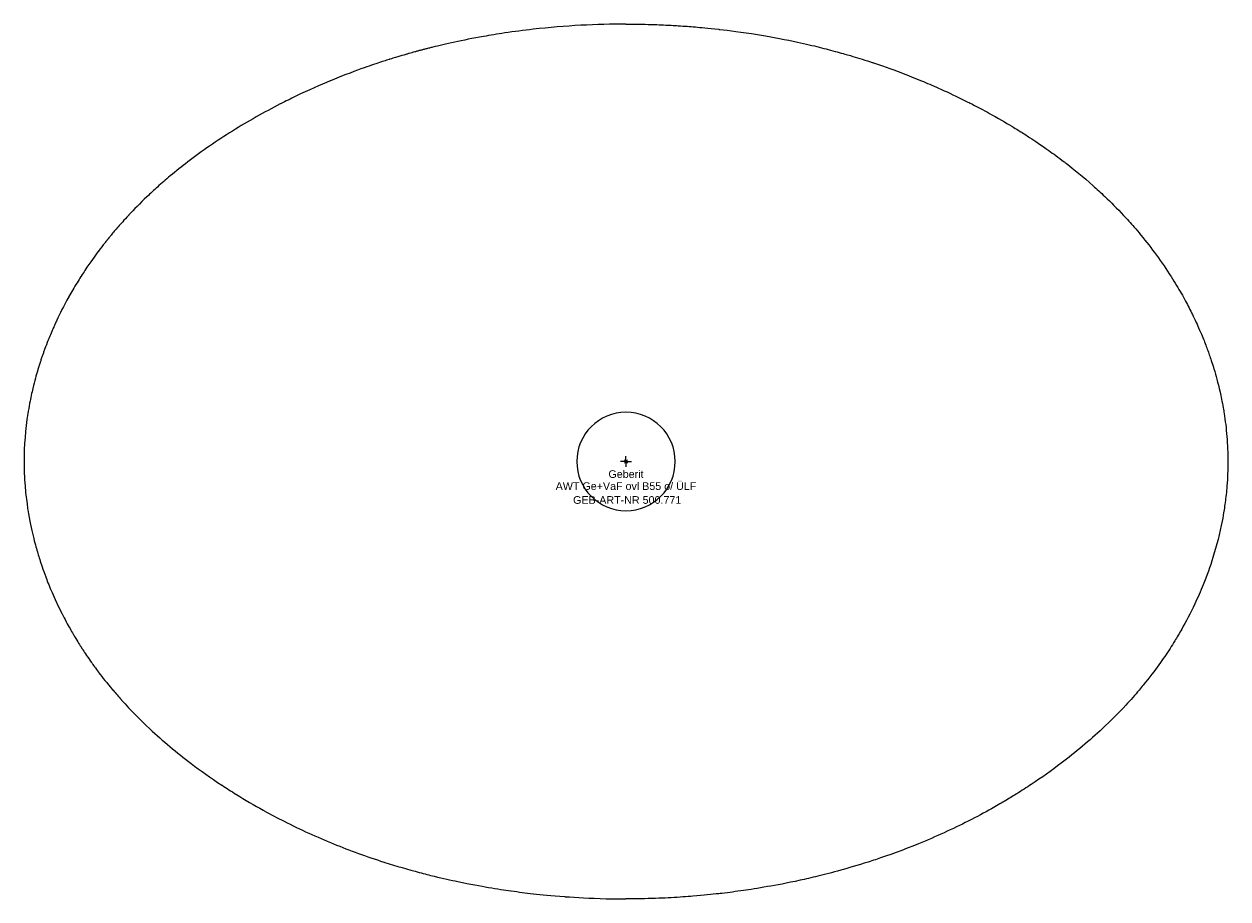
# Model space of a CAD drawing. Header units: millimetres. Extents: x -275 to 275, y -200 to 200.
import ezdxf
from ezdxf.enums import TextEntityAlignment as Align

# ---------------------------------------------------------------- set-up
doc = ezdxf.new("R2010")
doc.units = ezdxf.units.MM
doc.layers.get('0').update_dxf_attribs({"linetype": 'CONTINUOUS'})
for name, color, linetype, lineweight in [('Arbeitspunkt(DIN)', 7, 'CONTINUOUS', 25), ('GEB-ART-NR', 1, 'CONTINUOUS', 18), ('GEB-BEZUG', 2, 'CONTINUOUS', 25), ('GEB-TEXT', 5, 'CONTINUOUS', 18)]:
    doc.layers.add(name, color=color, linetype=linetype, lineweight=lineweight)
doc.layers.add('GEB-KONTUR-A', color=5, linetype='CONTINUOUS')
doc.styles.get("Standard").update_dxf_attribs({"font": 'arial.ttf'})

# ---------------------------------------------------------------- blocks, each defined once
blk = doc.blocks.new('Einfügepunkt')
at = {"layer": 'GEB-BEZUG'}
for p, q in [((-0.71, -0.71), (0.71, 0.71)), ((-0.71, 0.71), (0.71, -0.71))]:
    blk.add_line(p, q, dxfattribs=at)

msp = doc.modelspace()

# ---------------------------------------------------------------- linework, layer by layer
at = {"layer": 'Arbeitspunkt(DIN)', "ltscale": 25}
for q in [(-2.5, 0), (0, 2.5), (0, -2.5), (2.5, 0)]:
    msp.add_line((0, 0), q, dxfattribs=at)
at = {"layer": 'GEB-KONTUR-A', "ltscale": 25}
for start, end in [(90, 270), (270, 90)]:
    msp.add_arc((0, 0), 22.5, start, end, dxfattribs=at)
for points, knots in [([(0, 200), (-6.66, 200), (-13.56, 199.82), (-20.65, 199.44), (-27.74, 199.05), (-35.02, 198.45), (-42.44, 197.61), (-46.72, 197.13), (-51.05, 196.57), (-55.41, 195.92), (-58.82, 195.41), (-62.04, 194.88), (-65.08, 194.34), (-74.91, 192.61), (-82.71, 190.81), (-88.23, 189.44), (-88.24, 189.44), (-88.25, 189.44), (-88.27, 189.43), (-88.52, 189.37), (-88.77, 189.31), (-89.01, 189.25), (-89.57, 189.11), (-90.12, 188.97), (-90.65, 188.83), (-91.19, 188.7), (-91.71, 188.56), (-92.21, 188.43), (-92.73, 188.3), (-93.23, 188.16), (-93.71, 188.04), (-94.2, 187.9), (-94.68, 187.78), (-95.14, 187.65), (-95.62, 187.52), (-96.08, 187.4), (-96.52, 187.27), (-97.45, 187.02), (-98.31, 186.78), (-99.13, 186.55), (-99.21, 186.52), (-99.29, 186.5), (-99.37, 186.48), (-99.57, 186.42), (-99.78, 186.36), (-99.98, 186.3), (-100.2, 186.24), (-100.41, 186.18), (-100.61, 186.12), (-101.87, 185.76), (-103.04, 185.41), (-104.21, 185.06), (-104.6, 184.94), (-104.99, 184.82), (-105.38, 184.7), (-105.77, 184.58), (-106.16, 184.46), (-106.55, 184.34), (-106.94, 184.22), (-107.34, 184.1), (-107.74, 183.97), (-107.91, 183.92), (-108.09, 183.86), (-108.26, 183.81), (-108.66, 183.68), (-109.06, 183.55), (-109.47, 183.42), (-109.87, 183.29), (-110.28, 183.16), (-110.7, 183.03), (-111.01, 182.92), (-111.33, 182.82), (-111.66, 182.71), (-111.68, 182.71), (-111.7, 182.7), (-111.72, 182.69), (-113.91, 181.97), (-116.45, 181.12), (-119.62, 179.99), (-123.44, 178.63), (-128.18, 176.87), (-134.28, 174.36), (-134.52, 174.26), (-134.76, 174.16), (-135.01, 174.06), (-135.03, 174.05), (-135.06, 174.04), (-135.09, 174.03), (-139.6, 172.15), (-144.94, 169.82), (-150.84, 166.99), (-153.19, 165.86), (-155.52, 164.71), (-157.83, 163.52), (-157.86, 163.51), (-157.89, 163.49), (-157.93, 163.48), (-165.4, 159.65), (-172.72, 155.52), (-179.8, 151.1), (-186.88, 146.67), (-193.72, 141.95), (-200.26, 136.94), (-202.97, 134.87), (-205.62, 132.74), (-208.22, 130.57), (-210.24, 128.88), (-212.23, 127.15), (-214.07, 125.5), (-215.74, 124.01), (-217.31, 122.55), (-218.77, 121.16), (-218.81, 121.12), (-218.84, 121.09), (-218.88, 121.06), (-222.1, 117.98), (-224.83, 115.18), (-227.08, 112.78), (-227.17, 112.68), (-227.26, 112.59), (-227.35, 112.49), (-229.27, 110.43), (-230.82, 108.68), (-232.02, 107.31), (-233.31, 105.82), (-234.33, 104.61), (-235.22, 103.53), (-235.4, 103.32), (-235.57, 103.11), (-235.73, 102.9), (-235.93, 102.66), (-236.13, 102.42), (-236.32, 102.19), (-236.51, 101.95), (-236.7, 101.72), (-236.88, 101.49), (-236.95, 101.41), (-237.01, 101.33), (-237.07, 101.25), (-237.26, 101.01), (-237.45, 100.78), (-237.63, 100.55), (-237.81, 100.32), (-238, 100.09), (-238.18, 99.86), (-239.04, 98.76), (-239.93, 97.61), (-241, 96.17), (-241.05, 96.12), (-241.09, 96.06), (-241.13, 96), (-242.66, 93.95), (-244.59, 91.31), (-247.2, 87.38), (-247.74, 86.57), (-248.3, 85.7), (-248.9, 84.77), (-248.92, 84.74), (-248.94, 84.71), (-248.96, 84.68), (-248.98, 84.64), (-249, 84.6), (-249.03, 84.57), (-250.17, 82.78), (-251.41, 80.76), (-252.76, 78.46), (-253.32, 77.49), (-253.91, 76.46), (-254.49, 75.41), (-254.53, 75.35), (-254.56, 75.28), (-254.6, 75.22), (-256.9, 71.07), (-258.69, 67.47), (-260.06, 64.55), (-260.32, 63.99), (-260.57, 63.45), (-260.81, 62.94), (-261.03, 62.46), (-261.23, 62), (-261.42, 61.57), (-261.44, 61.54), (-261.45, 61.51), (-261.46, 61.48), (-261.62, 61.12), (-261.78, 60.77), (-261.93, 60.43), (-262.08, 60.08), (-262.23, 59.74), (-262.36, 59.42), (-263.28, 57.3), (-263.91, 55.71), (-264.44, 54.36), (-264.96, 53.03), (-265.38, 51.92), (-265.81, 50.73), (-265.89, 50.49), (-265.98, 50.26), (-266.07, 50.01), (-266.15, 49.78), (-266.24, 49.54), (-266.33, 49.29), (-266.41, 49.04), (-266.5, 48.79), (-266.59, 48.52), (-266.68, 48.27), (-266.77, 48.01), (-266.86, 47.74), (-266.95, 47.48), (-267.04, 47.21), (-267.14, 46.93), (-267.23, 46.66), (-267.32, 46.39), (-267.42, 46.1), (-267.51, 45.81), (-267.6, 45.52), (-267.7, 45.21), (-267.8, 44.92), (-267.9, 44.61), (-268, 44.29), (-268.07, 44.05), (-268.15, 43.8), (-268.23, 43.55), (-268.24, 43.52), (-268.25, 43.49), (-268.26, 43.47), (-268.35, 43.17), (-268.44, 42.86), (-268.54, 42.54), (-268.62, 42.27), (-268.7, 42), (-268.79, 41.71), (-269.43, 39.56), (-270.21, 36.79), (-271, 33.45), (-271.5, 31.38), (-272, 29.1), (-272.47, 26.6), (-272.47, 26.57), (-272.48, 26.53), (-272.49, 26.5), (-272.77, 25.01), (-273.04, 23.46), (-273.28, 21.94), (-273.28, 21.92), (-273.28, 21.9), (-273.28, 21.89), (-274.42, 14.63), (-275, 7.32), (-275, 0), (-275, -3.7), (-274.85, -7.39), (-274.56, -11.08), (-274.34, -13.84), (-274.04, -16.6), (-273.66, -19.35), (-273.53, -20.28), (-273.4, -21.2), (-273.26, -22.09), (-273.25, -22.1), (-273.25, -22.12), (-273.25, -22.13), (-272.48, -27.05), (-271.61, -31), (-270.9, -33.96), (-270.11, -37.23), (-269.47, -39.49), (-268.94, -41.29), (-268.65, -42.3), (-268.38, -43.17), (-268.13, -43.98), (-267.42, -46.24), (-266.82, -48.11), (-265.56, -51.53), (-265.37, -52.05), (-265.16, -52.61), (-264.93, -53.22), (-264.24, -55.02), (-263.38, -57.21), (-262.2, -59.95), (-261.65, -61.23), (-261.02, -62.64), (-260.29, -64.22), (-260.27, -64.26), (-260.25, -64.3), (-260.23, -64.34), (-260.22, -64.37), (-260.21, -64.4), (-260.19, -64.43), (-260.07, -64.69), (-259.95, -64.95), (-259.82, -65.22), (-259.16, -66.61), (-258.45, -68.08), (-257.71, -69.53), (-257.7, -69.56), (-257.68, -69.58), (-257.67, -69.6), (-257.66, -69.62), (-257.66, -69.64), (-257.65, -69.65), (-257.03, -70.87), (-256.43, -72.02), (-255.86, -73.07), (-255.83, -73.13), (-255.8, -73.19), (-255.76, -73.25), (-255.75, -73.29), (-255.73, -73.32), (-255.71, -73.36), (-254.5, -75.6), (-253.46, -77.42), (-252.56, -78.95), (-252.53, -79.02), (-252.49, -79.08), (-252.45, -79.14), (-250.94, -81.71), (-249.86, -83.42), (-248.98, -84.79), (-248.93, -84.87), (-248.88, -84.95), (-248.83, -85.03), (-248.74, -85.17), (-248.66, -85.3), (-248.58, -85.43), (-248.55, -85.46), (-248.53, -85.5), (-248.51, -85.54), (-248.39, -85.71), (-248.28, -85.89), (-248.17, -86.06), (-247.01, -87.84), (-246.08, -89.24), (-244.29, -91.78), (-243.43, -93), (-242.36, -94.48), (-240.94, -96.37), (-240.92, -96.4), (-240.89, -96.43), (-240.87, -96.47), (-240.85, -96.49), (-240.84, -96.5), (-240.82, -96.52), (-240.81, -96.54), (-240.8, -96.55), (-240.79, -96.56), (-239.24, -98.62), (-237.11, -101.35), (-234.57, -104.37), (-234.53, -104.41), (-234.49, -104.45), (-234.45, -104.5), (-234.42, -104.54), (-234.39, -104.57), (-234.36, -104.61), (-234.36, -104.61), (-234.35, -104.62), (-234.35, -104.62), (-233.18, -106.01), (-231.92, -107.46), (-230.68, -108.84), (-230.63, -108.89), (-230.59, -108.95), (-230.54, -109), (-230.52, -109.02), (-230.5, -109.04), (-230.48, -109.06), (-226.11, -113.92), (-221.86, -118.2), (-217.62, -122.16), (-211.47, -127.91), (-205.37, -133), (-198.71, -138.05), (-194.37, -141.34), (-189.77, -144.61), (-184.71, -147.96), (-184.66, -147.99), (-184.61, -148.02), (-184.56, -148.05), (-182.53, -149.39), (-180.41, -150.75), (-178.2, -152.12), (-178.17, -152.14), (-178.13, -152.17), (-178.1, -152.19), (-178.06, -152.21), (-178.02, -152.23), (-177.98, -152.26), (-174.05, -154.7), (-169.88, -157.14), (-165.79, -159.41), (-165.7, -159.46), (-165.61, -159.5), (-165.52, -159.55), (-165.46, -159.59), (-165.4, -159.62), (-165.34, -159.66), (-162.29, -161.34), (-159.26, -162.94), (-156.24, -164.47), (-148.69, -168.3), (-141.2, -171.71), (-133.62, -174.8), (-126.13, -177.85), (-118.54, -180.61), (-110.64, -183.14), (-110.51, -183.18), (-110.37, -183.22), (-110.24, -183.27), (-105.01, -184.93), (-99.4, -186.56), (-94.54, -187.85), (-92.07, -188.5), (-89.76, -189.09), (-87.59, -189.62), (-83.57, -190.6), (-80.03, -191.39), (-76.87, -192.05), (-71.04, -193.28), (-66.54, -194.09), (-62.87, -194.71), (-58.61, -195.44), (-55.47, -195.9), (-52.68, -196.3), (-52.58, -196.31), (-52.49, -196.32), (-52.4, -196.34), (-49.01, -196.81), (-46.11, -197.18), (-42.35, -197.61), (-42.35, -197.61), (-42.34, -197.61), (-42.34, -197.61), (-42.3, -197.61), (-42.27, -197.62), (-42.23, -197.62), (-38.63, -198.03), (-34.23, -198.49), (-27.98, -198.95), (-27.87, -198.96), (-27.76, -198.97), (-27.65, -198.98), (-22.72, -199.34), (-16.64, -199.7), (-9.1, -199.89), (-6.27, -199.96), (-3.24, -200), (0, -200)], [0, 0, 0, 0, 0.019873, 0.019873, 0.019873, 0.039741, 0.039741, 0.039741, 0.0512, 0.0512, 0.0512, 0.060143, 0.060143, 0.060143, 0.089126, 0.089126, 0.089126, 0.089202, 0.089202, 0.089202, 0.090522, 0.090522, 0.090522, 0.093619, 0.093619, 0.093619, 0.096788, 0.096788, 0.096788, 0.100033, 0.100033, 0.100033, 0.10336, 0.10336, 0.10336, 0.106813, 0.106813, 0.106813, 0.113984, 0.113984, 0.113984, 0.114681, 0.114681, 0.114681, 0.116528, 0.116528, 0.116528, 0.118471, 0.118471, 0.118471, 0.130249, 0.130249, 0.130249, 0.134214, 0.134214, 0.134214, 0.138149, 0.138149, 0.138149, 0.142001, 0.142001, 0.142001, 0.143672, 0.143672, 0.143672, 0.147386, 0.147386, 0.147386, 0.150966, 0.150966, 0.150966, 0.153633, 0.153633, 0.153633, 0.153801, 0.153801, 0.153801, 0.171503, 0.171503, 0.171503, 0.192878, 0.192878, 0.192878, 0.193722, 0.193722, 0.193722, 0.193814, 0.193814, 0.193814, 0.209293, 0.209293, 0.209293, 0.215445, 0.215445, 0.215445, 0.215529, 0.215529, 0.215529, 0.2354, 0.2354, 0.2354, 0.25527, 0.25527, 0.25527, 0.263499, 0.263499, 0.263499, 0.269908, 0.269908, 0.269908, 0.275736, 0.275736, 0.275736, 0.275871, 0.275871, 0.275871, 0.288748, 0.288748, 0.288748, 0.28927, 0.28927, 0.28927, 0.300454, 0.300454, 0.300454, 0.312547, 0.312547, 0.312547, 0.314957, 0.314957, 0.314957, 0.317825, 0.317825, 0.317825, 0.320763, 0.320763, 0.320763, 0.32177, 0.32177, 0.32177, 0.324753, 0.324753, 0.324753, 0.327728, 0.327728, 0.327728, 0.341683, 0.341683, 0.341683, 0.342233, 0.342233, 0.342233, 0.361878, 0.361878, 0.361878, 0.365918, 0.365918, 0.365918, 0.36606, 0.36606, 0.36606, 0.366216, 0.366216, 0.366216, 0.37394, 0.37394, 0.37394, 0.377171, 0.377171, 0.377171, 0.377375, 0.377375, 0.377375, 0.390124, 0.390124, 0.390124, 0.392596, 0.392596, 0.392596, 0.394908, 0.394908, 0.394908, 0.395069, 0.395069, 0.395069, 0.397034, 0.397034, 0.397034, 0.399075, 0.399075, 0.399075, 0.412449, 0.412449, 0.412449, 0.425674, 0.425674, 0.425674, 0.428281, 0.428281, 0.428281, 0.430793, 0.430793, 0.430793, 0.433305, 0.433305, 0.433305, 0.435676, 0.435676, 0.435676, 0.437971, 0.437971, 0.437971, 0.440159, 0.440159, 0.440159, 0.442291, 0.442291, 0.442291, 0.444343, 0.444343, 0.444343, 0.445879, 0.445879, 0.445879, 0.44604, 0.44604, 0.44604, 0.447826, 0.447826, 0.447826, 0.449323, 0.449323, 0.449323, 0.460633, 0.460633, 0.460633, 0.467629, 0.467629, 0.467629, 0.467722, 0.467722, 0.467722, 0.4719, 0.4719, 0.4719, 0.471943, 0.471943, 0.471943, 0.491814, 0.491814, 0.491814, 0.501848, 0.501848, 0.501848, 0.509347, 0.509347, 0.509347, 0.511893, 0.511893, 0.511893, 0.511939, 0.511939, 0.511939, 0.526153, 0.526153, 0.526153, 0.541825, 0.541825, 0.541825, 0.550599, 0.550599, 0.550599, 0.574943, 0.574943, 0.574943, 0.578687, 0.578687, 0.578687, 0.589845, 0.589845, 0.589845, 0.595081, 0.595081, 0.595081, 0.59522, 0.59522, 0.59522, 0.59531, 0.59531, 0.59531, 0.596169, 0.596169, 0.596169, 0.600629, 0.600629, 0.600629, 0.600703, 0.600703, 0.600703, 0.60075, 0.60075, 0.60075, 0.604502, 0.604502, 0.604502, 0.604725, 0.604725, 0.604725, 0.604852, 0.604852, 0.604852, 0.612994, 0.612994, 0.612994, 0.613339, 0.613339, 0.613339, 0.627232, 0.627232, 0.627232, 0.628061, 0.628061, 0.628061, 0.629457, 0.629457, 0.629457, 0.629858, 0.629858, 0.629858, 0.631823, 0.631823, 0.631823, 0.652473, 0.652473, 0.652473, 0.662367, 0.662367, 0.662367, 0.66254, 0.66254, 0.66254, 0.662642, 0.662642, 0.662642, 0.66271, 0.66271, 0.66271, 0.673292, 0.673292, 0.673292, 0.673449, 0.673449, 0.673449, 0.673573, 0.673573, 0.673573, 0.673594, 0.673594, 0.673594, 0.678421, 0.678421, 0.678421, 0.678609, 0.678609, 0.678609, 0.678683, 0.678683, 0.678683, 0.695822, 0.695822, 0.695822, 0.720736, 0.720736, 0.720736, 0.736999, 0.736999, 0.736999, 0.737152, 0.737152, 0.737152, 0.743644, 0.743644, 0.743644, 0.743747, 0.743747, 0.743747, 0.743858, 0.743858, 0.743858, 0.755398, 0.755398, 0.755398, 0.755649, 0.755649, 0.755649, 0.755826, 0.755826, 0.755826, 0.76445, 0.76445, 0.76445, 0.786054, 0.786054, 0.786054, 0.807378, 0.807378, 0.807378, 0.807738, 0.807738, 0.807738, 0.821831, 0.821831, 0.821831, 0.82896, 0.82896, 0.82896, 0.842126, 0.842126, 0.842126, 0.86648, 0.86648, 0.86648, 0.894762, 0.894762, 0.894762, 0.895704, 0.895704, 0.895704, 0.930395, 0.930395, 0.930395, 0.930432, 0.930432, 0.930432, 0.930773, 0.930773, 0.930773, 0.963861, 0.963861, 0.963861, 0.964439, 0.964439, 0.964439, 0.990295, 0.990295, 0.990295, 1, 1, 1, 1]), ([(0, 200), (5.22, 200), (9.46, 199.9), (12.92, 199.78), (16.07, 199.67), (18.58, 199.55), (20.65, 199.44), (21.84, 199.37), (22.89, 199.31), (23.85, 199.25), (26.96, 199.05), (29, 198.9), (31.69, 198.67), (34.2, 198.46), (37.28, 198.2), (42.43, 197.61), (42.57, 197.6), (42.71, 197.58), (42.86, 197.57), (47.02, 197.09), (52.58, 196.41), (60.13, 195.18), (67.38, 194.01), (73.36, 192.82), (78.33, 191.74), (82.19, 190.91), (85.44, 190.13), (88.23, 189.44), (88.24, 189.44), (88.26, 189.44), (88.27, 189.43), (89.77, 189.06), (91.13, 188.71), (92.39, 188.38), (95.44, 187.58), (97.86, 186.91), (99.98, 186.3), (100.86, 186.05), (101.69, 185.81), (102.5, 185.57), (105.44, 184.7), (108.08, 183.89), (111.66, 182.71), (111.68, 182.71), (111.7, 182.7), (111.72, 182.69), (112.17, 182.55), (112.62, 182.4), (113.09, 182.24), (116.43, 181.13), (120.6, 179.7), (126.38, 177.49), (128.92, 176.52), (131.78, 175.4), (135.01, 174.06), (137.4, 173.06), (140.01, 171.95), (142.83, 170.69), (146.08, 169.24), (149.88, 167.47), (153.2, 165.84), (154.84, 165.04), (156.38, 164.26), (157.83, 163.52), (157.86, 163.51), (157.9, 163.49), (157.93, 163.48), (161.5, 161.65), (164.52, 160.02), (167.11, 158.57), (171.51, 156.13), (174.68, 154.24), (177.2, 152.7), (178.11, 152.15), (178.93, 151.64), (179.69, 151.16), (181.49, 150.04), (182.96, 149.1), (184.42, 148.14), (186.92, 146.51), (189.39, 144.87), (193.23, 142.13), (195.15, 140.76), (197.42, 139.12), (200.16, 137.02), (200.51, 136.75), (200.88, 136.47), (201.25, 136.18), (204.63, 133.57), (208.68, 130.3), (213.51, 126.01), (215.05, 124.64), (216.82, 123.02), (218.77, 121.16), (218.81, 121.12), (218.84, 121.09), (218.88, 121.06), (221.45, 118.61), (224.32, 115.74), (227.35, 112.49), (228.9, 110.83), (230.49, 109.06), (232.11, 107.2), (233.12, 106.04), (234.13, 104.84), (235.13, 103.64), (235.16, 103.6), (235.19, 103.57), (235.22, 103.53), (237.69, 100.54), (240.09, 97.45), (242.32, 94.4), (244.77, 91.04), (247.01, 87.73), (248.96, 84.68), (248.98, 84.64), (249.01, 84.6), (249.03, 84.57), (250.83, 81.74), (252.38, 79.14), (253.63, 76.94), (255.12, 74.33), (256.25, 72.21), (257.26, 70.25), (258.37, 68.1), (259.28, 66.21), (260.06, 64.55), (260.66, 63.28), (261.18, 62.14), (261.63, 61.11), (262.89, 58.26), (263.69, 56.28), (264.33, 54.64), (265.1, 52.69), (265.64, 51.24), (266.29, 49.38), (266.83, 47.88), (267.44, 46.1), (268.23, 43.55), (268.38, 43.08), (268.53, 42.6), (268.68, 42.08), (269.46, 39.49), (270.39, 36.19), (271.4, 31.76), (271.87, 29.68), (272.33, 27.47), (272.86, 24.47), (273, 23.67), (273.14, 22.83), (273.28, 21.94), (273.28, 21.92), (273.28, 21.9), (273.28, 21.89), (273.77, 18.79), (274.22, 15.2), (274.53, 11.4), (274.83, 7.7), (275, 3.81), (275, 0), (275, -3.87), (274.83, -7.66), (274.56, -11.08), (274.33, -13.94), (274.04, -16.55), (273.74, -18.74), (273.58, -19.96), (273.42, -21.05), (273.26, -22.09), (273.26, -22.1), (273.25, -22.12), (273.25, -22.13), (272.98, -23.87), (272.69, -25.5), (272.36, -27.22), (271.28, -32.82), (269.87, -38.39), (268.15, -43.9), (266.84, -48.1), (265.35, -52.27), (263.69, -56.39), (262.5, -59.33), (261.21, -62.28), (259.87, -65.12), (257.86, -69.37), (255.81, -73.26), (253.89, -76.65), (252.77, -78.62), (251.7, -80.42), (250.71, -82.05), (249.99, -83.22), (249.28, -84.33), (248.58, -85.43), (246.96, -87.93), (245.36, -90.3), (243.47, -92.93), (241.5, -95.67), (239.17, -98.76), (236.35, -102.21), (235.74, -102.96), (235.11, -103.72), (234.45, -104.5), (232.58, -106.72), (230.49, -109.09), (228.39, -111.36), (224.99, -115.03), (221.43, -118.6), (217.73, -122.06), (211.76, -127.64), (205.44, -132.95), (198.82, -137.97), (194.4, -141.32), (189.84, -144.55), (185.18, -147.64), (182.99, -149.09), (180.77, -150.52), (178.59, -151.88), (178.46, -151.96), (178.33, -152.04), (178.2, -152.12), (176.48, -153.19), (174.73, -154.26), (172.81, -155.39), (171.06, -156.42), (169.11, -157.55), (166.92, -158.78), (163.78, -160.54), (160.2, -162.46), (156.34, -164.42), (149.37, -167.96), (141.47, -171.59), (133.7, -174.77), (126.76, -177.6), (119.93, -180.07), (113.97, -182.05), (112.84, -182.43), (111.75, -182.78), (110.7, -183.12), (105.67, -184.73), (101.61, -185.91), (98.1, -186.88), (94.29, -187.94), (90.81, -188.83), (87.63, -189.61), (84.7, -190.32), (82.02, -190.93), (79.56, -191.47), (73.4, -192.82), (68.62, -193.71), (64.72, -194.39), (60.04, -195.21), (56.64, -195.73), (53.7, -196.15), (50.17, -196.66), (47.3, -197.03), (43.75, -197.45), (43.3, -197.5), (42.83, -197.55), (42.35, -197.61), (42.35, -197.61), (42.34, -197.61), (42.34, -197.61), (39.23, -197.96), (35.52, -198.35), (30.54, -198.75), (27.7, -198.99), (24.45, -199.22), (20.68, -199.43), (17.1, -199.63), (13.05, -199.8), (8.48, -199.91), (5.83, -199.97), (3, -200), (0, -200)], [0, 0, 0, 0, 0.016777, 0.016777, 0.016777, 0.032089, 0.032089, 0.032089, 0.040936, 0.040936, 0.040936, 0.069927, 0.069927, 0.069927, 0.097013, 0.097013, 0.097013, 0.097759, 0.097759, 0.097759, 0.119133, 0.119133, 0.119133, 0.139653, 0.139653, 0.139653, 0.15561, 0.15561, 0.15561, 0.155693, 0.155693, 0.155693, 0.164276, 0.164276, 0.164276, 0.185185, 0.185185, 0.185185, 0.193824, 0.193824, 0.193824, 0.225241, 0.225241, 0.225241, 0.225422, 0.225422, 0.225422, 0.229282, 0.229282, 0.229282, 0.256514, 0.256514, 0.256514, 0.268515, 0.268515, 0.268515, 0.277428, 0.277428, 0.277428, 0.287707, 0.287707, 0.287707, 0.292786, 0.292786, 0.292786, 0.292898, 0.292898, 0.292898, 0.30547, 0.30547, 0.30547, 0.326786, 0.326786, 0.326786, 0.334429, 0.334429, 0.334429, 0.352365, 0.352365, 0.352365, 0.383102, 0.383102, 0.383102, 0.398482, 0.398482, 0.398482, 0.400494, 0.400494, 0.400494, 0.418598, 0.418598, 0.418598, 0.424386, 0.424386, 0.424386, 0.424486, 0.424486, 0.424486, 0.432089, 0.432089, 0.432089, 0.435979, 0.435979, 0.435979, 0.438419, 0.438419, 0.438419, 0.43849, 0.43849, 0.43849, 0.444521, 0.444521, 0.444521, 0.451143, 0.451143, 0.451143, 0.451222, 0.451222, 0.451222, 0.457349, 0.457349, 0.457349, 0.464614, 0.464614, 0.464614, 0.472623, 0.472623, 0.472623, 0.478785, 0.478785, 0.478785, 0.495791, 0.495791, 0.495791, 0.516198, 0.516198, 0.516198, 0.53278, 0.53278, 0.53278, 0.535788, 0.535788, 0.535788, 0.550834, 0.550834, 0.550834, 0.557933, 0.557933, 0.557933, 0.559829, 0.559829, 0.559829, 0.559862, 0.559862, 0.559862, 0.566452, 0.566452, 0.566452, 0.572859, 0.572859, 0.572859, 0.579355, 0.579355, 0.579355, 0.584779, 0.584779, 0.584779, 0.587784, 0.587784, 0.587784, 0.58783, 0.58783, 0.58783, 0.592879, 0.592879, 0.592879, 0.609385, 0.609385, 0.609385, 0.621972, 0.621972, 0.621972, 0.630935, 0.630935, 0.630935, 0.64435, 0.64435, 0.64435, 0.652132, 0.652132, 0.652132, 0.657765, 0.657765, 0.657765, 0.670639, 0.670639, 0.670639, 0.684024, 0.684024, 0.684024, 0.686916, 0.686916, 0.686916, 0.695188, 0.695188, 0.695188, 0.708541, 0.708541, 0.708541, 0.730078, 0.730078, 0.730078, 0.744492, 0.744492, 0.744492, 0.751271, 0.751271, 0.751271, 0.751667, 0.751667, 0.751667, 0.757012, 0.757012, 0.757012, 0.761873, 0.761873, 0.761873, 0.768855, 0.768855, 0.768855, 0.781457, 0.781457, 0.781457, 0.792703, 0.792703, 0.792703, 0.794843, 0.794843, 0.794843, 0.805138, 0.805138, 0.805138, 0.816328, 0.816328, 0.816328, 0.826625, 0.826625, 0.826625, 0.85241, 0.85241, 0.85241, 0.883352, 0.883352, 0.883352, 0.920482, 0.920482, 0.920482, 0.925237, 0.925237, 0.925237, 0.925276, 0.925276, 0.925276, 0.956126, 0.956126, 0.956126, 0.973675, 0.973675, 0.973675, 0.990345, 0.990345, 0.990345, 1, 1, 1, 1])]:
    msp.add_open_spline(points, degree=3, knots=knots, dxfattribs=at)

# ---------------------------------------------------------------- block references
at = {"ltscale": 25}
msp.add_blockref('Einfügepunkt', (0, 0), dxfattribs=at)

# ---------------------------------------------------------------- texts
at = {"layer": 'GEB-ART-NR'}
msp.add_text('GEB-ART-NR 500.771', height=3.5, dxfattribs=at).set_placement((0.55, -19.34), align=Align.CENTER)
at = {"layer": 'GEB-TEXT'}
for s, p in [('Geberit', (0, -7.5)), ('AWT Ge+VaF ovl B55 o/ ÜLF', (0, -13))]:
    msp.add_text(s, height=3.5, dxfattribs=at).set_placement(p, align=Align.CENTER)

doc.saveas('drawing.dxf')
